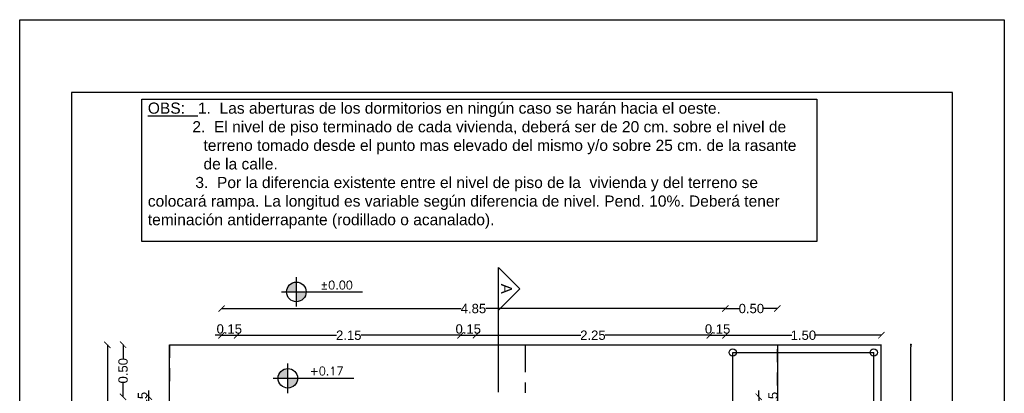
# Model space of a CAD drawing. Header units: millimetres. Extents: x 201 to 840, y 135 to 685.
# Tile 83 of 219: x 335.58 to 345.06, y 196 to 199.59. Entities that reach past the tile are written whole.
import ezdxf

# ---------------------------------------------------------------- set-up
doc = ezdxf.new("R2010")
doc.units = ezdxf.units.MM
for name, pattern in [('ACAD_ISO10W100', [18, 12, -3, 0, -3]), ('HIDDEN', [0.375, 0.25, -0.125]), ('HIDDEN2', [0.1875, 0.125, -0.0625])]:
    doc.linetypes.add(name, pattern=pattern)
for name, color, linetype in [('01', 1, 'Continuous'), ('02', 2, 'Continuous'), ('03', 3, 'Continuous'), ('cota', 2, 'Continuous'), ('LAMINA', 6, 'Continuous'), ('LC1', 1, 'Continuous'), ('LINEA DE CORTE', 4, 'Continuous'), ('NIVELES', 1, 'Continuous'), ('piso', 1, 'Continuous'), ('pluvial', 30, 'Continuous'), ('PROYECCIONES', 2, 'Continuous'), ('TEXT', 4, 'Continuous')]:
    doc.layers.add(name, color=color, linetype=linetype)
doc.layers.add('COTA NIVELES', color=2, linetype='Continuous', lineweight=20)
doc.styles.add('ARIAL', font='arial.ttf', dxfattribs={"height": 0.06})
doc.styles.add('RETIRO', font='swissel.ttf', dxfattribs={"height": 2.5})
doc.styles.add('ROMANS', font='romans.shx')
doc.styles.add('STYLE1', font='ARIALUNI.TTF', dxfattribs={"height": 0.09})
doc.dimstyles.new('D3', dxfattribs={"dimscale": 0, "dimtxt": 0.09, "dimasz": 0.06, "dimexe": 0, "dimexo": 0.15, "dimgap": 0, "dimtad": 0, "dimzin": 0, "dimdsep": 46, "dimtxsty": 'STYLE1', "dimblk": 'ARCHTICK', "dimcen": 1, "dimse1": 1, "dimse2": 1, "dimclrd": 1, "dimclre": 1, "dimclrt": 3, "dimadec": 0, "dimazin": 0, "dimtfac": 1, "dimtmove": 2, "dimatfit": 1, "dimldrblk": 'OPEN90', "dimfxl": 1, "dimtolj": 1, "dimtzin": 0, "dimarcsym": 0})
doc.dimstyles.new('Esc-20', dxfattribs={"dimtxt": 0.06, "dimasz": 0.02, "dimexe": 0.1, "dimexo": 0.15, "dimgap": 0.03, "dimtad": 1, "dimzin": 1, "dimdsep": 46, "dimtxsty": 'ARIAL', "dimblk": 'DOT', "dimcen": 0.03, "dimse1": 1, "dimse2": 1, "dimclrd": 1, "dimclrt": 2, "dimaunit": 1, "dimadec": 4, "dimazin": 0, "dimtfac": 1, "dimtix": 1, "dimtmove": 2, "dimatfit": 1, "dimldrblk": 'DOT', "dimfxl": 1, "dimarcsym": 0})

# ---------------------------------------------------------------- blocks, each defined once
blk = doc.blocks.new('_ARCHTICK')
at = {"color": 0, "linetype": 'ByBlock', "const_width": 0.15}
blk.add_lwpolyline([(-0.5, -0.5), (0.5, 0.5)], dxfattribs=at)
blk = doc.blocks.new('*D382')
at = {"layer": 'cota', "color": 1, "lineweight": -2}
for p, q in [((337.5214, 196.8107), (339.8276, 196.8107)), ((342.3714, 196.8107), (340.0653, 196.8107))]:
    blk.add_line(p, q, dxfattribs=at)
at = {"layer": 'DEFPOINTS', "color": 0}
for p in [(342.3714, 196.8107), (337.5214, 195.9974), (342.3714, 196.0057)]:
    blk.add_point(p, dxfattribs=at)
at = {"layer": 'cota', "color": 1, "lineweight": -2, "xscale": 0.06, "yscale": 0.06, "zscale": 0.06, "rotation": 180}
blk.add_blockref('_ARCHTICK', (337.5214, 196.8107), dxfattribs=at)
at = {"layer": 'cota', "color": 1, "lineweight": -2, "xscale": 0.06, "yscale": 0.06, "zscale": 0.06}
blk.add_blockref('_ARCHTICK', (342.3714, 196.8107), dxfattribs=at)
at = {"layer": 'cota', "color": 3, "insert": (339.9464, 196.8107), "char_height": 0.09, "attachment_point": 5, "style": 'STYLE1'}
blk.add_mtext('\\A1;4.85', dxfattribs=at)
blk = doc.blocks.new('_OPEN90')
at = {"color": 0, "linetype": 'ByBlock'}
for p, q in [((0, 0), (-1, 0)), ((-0.5, 0.5), (0, 0)), ((0, 0), (-0.5, -0.5))]:
    blk.add_line(p, q, dxfattribs=at)
blk = doc.blocks.new('*D384')
at = {"layer": 'cota', "color": 1, "lineweight": -2}
for p, q in [((342.3714, 196.8107), (342.5047, 196.8107)), ((342.8714, 196.8107), (342.7381, 196.8107))]:
    blk.add_line(p, q, dxfattribs=at)
at = {"layer": 'DEFPOINTS', "color": 0}
for p in [(342.8714, 196.8107), (342.3714, 196.0057), (342.8714, 196.0057)]:
    blk.add_point(p, dxfattribs=at)
at = {"layer": 'cota', "color": 1, "lineweight": -2, "xscale": 0.06, "yscale": 0.06, "zscale": 0.06, "rotation": 180}
blk.add_blockref('_ARCHTICK', (342.3714, 196.8107), dxfattribs=at)
at = {"layer": 'cota', "color": 1, "lineweight": -2, "xscale": 0.06, "yscale": 0.06, "zscale": 0.06}
blk.add_blockref('_ARCHTICK', (342.8714, 196.8107), dxfattribs=at)
at = {"layer": 'cota', "color": 3, "insert": (342.6214, 196.8107), "char_height": 0.09, "attachment_point": 5, "style": 'STYLE1'}
blk.add_mtext('\\A1;0.50', dxfattribs=at)
blk = doc.blocks.new('*D397')
at = {"layer": 'cota', "color": 1, "lineweight": -2}
for p, q in [((336.8217, 195.9631), (336.8217, 196.0231)), ((336.8217, 195.8131), (336.8217, 195.9631)), ((336.8217, 195.8131), (336.8217, 195.7531))]:
    blk.add_line(p, q, dxfattribs=at)
at = {"layer": 'DEFPOINTS', "color": 0}
for p in [(336.8217, 195.9631), (337.5214, 195.9631), (337.5214, 195.8131)]:
    blk.add_point(p, dxfattribs=at)
at = {"layer": 'cota', "color": 1, "lineweight": -2, "xscale": 0.06, "yscale": 0.06, "zscale": 0.06}
for p, rotation in [((336.8217, 195.9631), 270), ((336.8217, 195.8131), 90)]:
    blk.add_blockref('_ARCHTICK', p, dxfattribs=dict(at, rotation=rotation))
at = {"layer": 'cota', "color": 3, "insert": (336.7617, 195.8881), "char_height": 0.09, "attachment_point": 5, "rotation": 90, "style": 'STYLE1'}
blk.add_mtext('\\A1;0.15', dxfattribs=at)
blk = doc.blocks.new('*D419')
at = {"color": 1, "lineweight": -2}
for p, q in [((337.5214, 196.5542), (337.4614, 196.5542)), ((337.5214, 196.5542), (337.6714, 196.5542)), ((337.6714, 196.5542), (337.7314, 196.5542))]:
    blk.add_line(p, q, dxfattribs=at)
at = {"layer": 'DEFPOINTS', "color": 0}
for p in [(337.6714, 196.5542), (337.5214, 195.9631), (337.6714, 195.9631)]:
    blk.add_point(p, dxfattribs=at)
at = {"color": 1, "lineweight": -2, "xscale": 0.06, "yscale": 0.06, "zscale": 0.06}
blk.add_blockref('_ARCHTICK', (337.5214, 196.5542), dxfattribs=at)
at = {"color": 1, "lineweight": -2, "xscale": 0.06, "yscale": 0.06, "zscale": 0.06, "rotation": 180}
blk.add_blockref('_ARCHTICK', (337.6714, 196.5542), dxfattribs=at)
at = {"color": 3, "insert": (337.5964, 196.6142), "char_height": 0.09, "attachment_point": 5, "style": 'STYLE1'}
blk.add_mtext('\\A1;0.15', dxfattribs=at)
blk = doc.blocks.new('*D420')
at = {"color": 1, "lineweight": -2}
for p, q in [((337.6714, 196.5542), (338.6285, 196.5542)), ((339.8214, 196.5542), (338.8643, 196.5542))]:
    blk.add_line(p, q, dxfattribs=at)
at = {"layer": 'DEFPOINTS', "color": 0}
for p in [(339.8214, 196.5542), (337.6714, 195.9631), (339.8214, 195.8131)]:
    blk.add_point(p, dxfattribs=at)
at = {"color": 1, "lineweight": -2, "xscale": 0.06, "yscale": 0.06, "zscale": 0.06, "rotation": 180}
blk.add_blockref('_ARCHTICK', (337.6714, 196.5542), dxfattribs=at)
at = {"color": 1, "lineweight": -2, "xscale": 0.06, "yscale": 0.06, "zscale": 0.06}
blk.add_blockref('_ARCHTICK', (339.8214, 196.5542), dxfattribs=at)
at = {"color": 3, "insert": (338.7464, 196.5542), "char_height": 0.09, "attachment_point": 5, "style": 'STYLE1'}
blk.add_mtext('\\A1;2.15', dxfattribs=at)
blk = doc.blocks.new('*D421')
at = {"color": 1, "lineweight": -2}
for p, q in [((339.8214, 196.5542), (339.7614, 196.5542)), ((339.8214, 196.5542), (339.9714, 196.5542)), ((339.9714, 196.5542), (340.0314, 196.5542))]:
    blk.add_line(p, q, dxfattribs=at)
at = {"layer": 'DEFPOINTS', "color": 0}
for p in [(339.9714, 196.5542), (339.8214, 195.8131), (339.9714, 195.8131)]:
    blk.add_point(p, dxfattribs=at)
at = {"color": 1, "lineweight": -2, "xscale": 0.06, "yscale": 0.06, "zscale": 0.06}
blk.add_blockref('_ARCHTICK', (339.8214, 196.5542), dxfattribs=at)
at = {"color": 1, "lineweight": -2, "xscale": 0.06, "yscale": 0.06, "zscale": 0.06, "rotation": 180}
blk.add_blockref('_ARCHTICK', (339.9714, 196.5542), dxfattribs=at)
at = {"color": 3, "insert": (339.8964, 196.6142), "char_height": 0.09, "attachment_point": 5, "style": 'STYLE1'}
blk.add_mtext('\\A1;0.15', dxfattribs=at)
blk = doc.blocks.new('*D422')
at = {"color": 1, "lineweight": -2}
for p, q in [((339.9714, 196.5542), (340.9785, 196.5542)), ((342.2214, 196.5542), (341.2143, 196.5542))]:
    blk.add_line(p, q, dxfattribs=at)
at = {"layer": 'DEFPOINTS', "color": 0}
for p in [(342.2214, 196.5542), (339.9714, 195.8131), (342.2214, 195.8131)]:
    blk.add_point(p, dxfattribs=at)
at = {"color": 1, "lineweight": -2, "xscale": 0.06, "yscale": 0.06, "zscale": 0.06, "rotation": 180}
blk.add_blockref('_ARCHTICK', (339.9714, 196.5542), dxfattribs=at)
at = {"color": 1, "lineweight": -2, "xscale": 0.06, "yscale": 0.06, "zscale": 0.06}
blk.add_blockref('_ARCHTICK', (342.2214, 196.5542), dxfattribs=at)
at = {"color": 3, "insert": (341.0964, 196.5542), "char_height": 0.09, "attachment_point": 5, "style": 'STYLE1'}
blk.add_mtext('\\A1;2.25', dxfattribs=at)
blk = doc.blocks.new('*D423')
at = {"color": 1, "lineweight": -2}
for p, q in [((342.2214, 196.5542), (342.1614, 196.5542)), ((342.2214, 196.5542), (342.3714, 196.5542)), ((342.3714, 196.5542), (342.4314, 196.5542))]:
    blk.add_line(p, q, dxfattribs=at)
at = {"layer": 'DEFPOINTS', "color": 0}
for p in [(342.3714, 196.5542), (342.3714, 195.9631), (342.2214, 195.8131)]:
    blk.add_point(p, dxfattribs=at)
at = {"color": 1, "lineweight": -2, "xscale": 0.06, "yscale": 0.06, "zscale": 0.06}
blk.add_blockref('_ARCHTICK', (342.2214, 196.5542), dxfattribs=at)
at = {"color": 1, "lineweight": -2, "xscale": 0.06, "yscale": 0.06, "zscale": 0.06, "rotation": 180}
blk.add_blockref('_ARCHTICK', (342.3714, 196.5542), dxfattribs=at)
at = {"color": 3, "insert": (342.2964, 196.6142), "char_height": 0.09, "attachment_point": 5, "style": 'STYLE1'}
blk.add_mtext('\\A1;0.15', dxfattribs=at)
blk = doc.blocks.new('*D432')
at = {"layer": '02', "color": 1, "lineweight": -2}
for p, q in [((342.3714, 196.5542), (343.0095, 196.5542)), ((343.8727, 196.5542), (343.2346, 196.5542))]:
    blk.add_line(p, q, dxfattribs=at)
at = {"layer": 'DEFPOINTS', "color": 0}
for p in [(343.8727, 196.5542), (343.8727, 196.4631), (342.3714, 196.0714)]:
    blk.add_point(p, dxfattribs=at)
at = {"layer": '02', "color": 1, "lineweight": -2, "xscale": 0.06, "yscale": 0.06, "zscale": 0.06, "rotation": 180}
blk.add_blockref('_ARCHTICK', (342.3714, 196.5542), dxfattribs=at)
at = {"layer": '02', "color": 1, "lineweight": -2, "xscale": 0.06, "yscale": 0.06, "zscale": 0.06}
blk.add_blockref('_ARCHTICK', (343.8727, 196.5542), dxfattribs=at)
at = {"layer": '02', "color": 3, "insert": (343.1221, 196.5542), "char_height": 0.09, "attachment_point": 5, "style": 'STYLE1'}
blk.add_mtext('\\A1;1.50', dxfattribs=at)
blk = doc.blocks.new('_Dot')
at = {"layer": 'LC1', "color": 0, "lineweight": -2}
blk.add_line((-0.5, 0), (-1, 0), dxfattribs=at)
at = {"layer": 'LC1', "color": 0, "const_width": 0.5}
blk.add_lwpolyline([(-0.25, 0, 1), (0.25, 0, 1)], format="xyb", close=True, dxfattribs=at)
blk = doc.blocks.new('*D433')
at = {"layer": 'cota', "color": 1, "lineweight": -2}
blk.add_line((344.1565, 190.6803), (344.1565, 196.4431), dxfattribs=at)
at = {"layer": 'DEFPOINTS', "color": 0}
for p in [(343.8714, 196.4631), (344.1565, 196.4631), (344.1565, 190.6603)]:
    blk.add_point(p, dxfattribs=at)
at = {"layer": 'cota', "color": 1, "lineweight": -2, "xscale": 0.02, "yscale": 0.02, "zscale": 0.02}
for p, rotation in [((344.1565, 196.4631), 90), ((344.1565, 190.6603), 270)]:
    blk.add_blockref('_Dot', p, dxfattribs=dict(at, rotation=rotation))
at = {"layer": 'cota', "color": 2, "insert": (344.0958, 193.5617), "char_height": 0.06, "attachment_point": 5, "rotation": 90, "style": 'ARIAL'}
blk.add_mtext('5.80', dxfattribs=at)
blk = doc.blocks.new('*D403')
at = {"layer": 'DEFPOINTS', "color": 0}
for p in [(336.5743, 196.4631), (336.933, 196.4631), (337.433, 195.9631)]:
    blk.add_point(p, dxfattribs=at)
at = {"layer": 'piso', "color": 1, "lineweight": -2}
for p, q in [((336.5743, 196.4631), (336.5743, 196.3298)), ((336.5743, 195.9631), (336.5743, 196.0964))]:
    blk.add_line(p, q, dxfattribs=at)
at = {"layer": 'piso', "color": 1, "lineweight": -2, "xscale": 0.06, "yscale": 0.06, "zscale": 0.06}
for p, rotation in [((336.5743, 196.4631), 90), ((336.5743, 195.9631), 270)]:
    blk.add_blockref('_ARCHTICK', p, dxfattribs=dict(at, rotation=rotation))
at = {"layer": 'piso', "color": 3, "insert": (336.5743, 196.2131), "char_height": 0.09, "attachment_point": 5, "rotation": 90, "style": 'STYLE1'}
blk.add_mtext('\\A1;0.50', dxfattribs=at)
blk = doc.blocks.new('*D437')
at = {"layer": 'DEFPOINTS', "color": 0}
for p in [(336.423, 196.4631), (337.0214, 196.4631), (337.0214, 186.9603)]:
    blk.add_point(p, dxfattribs=at)
at = {"layer": 'piso', "color": 1, "lineweight": -2}
for p, q in [((336.423, 196.4631), (336.423, 191.8285)), ((336.423, 186.9603), (336.423, 191.5949))]:
    blk.add_line(p, q, dxfattribs=at)
at = {"layer": 'piso', "color": 1, "lineweight": -2, "xscale": 0.06, "yscale": 0.06, "zscale": 0.06}
for p, rotation in [((336.423, 196.4631), 90), ((336.423, 186.9603), 270)]:
    blk.add_blockref('_ARCHTICK', p, dxfattribs=dict(at, rotation=rotation))
at = {"layer": 'piso', "color": 3, "insert": (336.423, 191.7117), "char_height": 0.09, "attachment_point": 5, "rotation": 90, "style": 'STYLE1'}
blk.add_mtext('\\A1;9.50', dxfattribs=at)
blk = doc.blocks.new('*D440')
at = {"layer": '01', "color": 1, "lineweight": -2}
for p, q in [((342.6926, 195.9631), (342.6926, 196.0231)), ((342.6926, 195.9631), (342.6926, 195.8131)), ((342.6926, 195.8131), (342.6926, 195.7531))]:
    blk.add_line(p, q, dxfattribs=at)
at = {"layer": 'DEFPOINTS', "color": 0}
for p in [(342.3714, 195.9631), (342.2214, 195.8131), (342.6926, 195.8131)]:
    blk.add_point(p, dxfattribs=at)
at = {"layer": '01', "color": 1, "lineweight": -2, "xscale": 0.06, "yscale": 0.06, "zscale": 0.06}
for p, rotation in [((342.6926, 195.9631), 270), ((342.6926, 195.8131), 90)]:
    blk.add_blockref('_ARCHTICK', p, dxfattribs=dict(at, rotation=rotation))
at = {"layer": '01', "color": 3, "insert": (342.8306, 195.8881), "char_height": 0.09, "attachment_point": 5, "rotation": 90, "style": 'STYLE1'}
blk.add_mtext('\\A1;0.15', dxfattribs=at)

msp = doc.modelspace()

# ---------------------------------------------------------------- hatches: boundary and pattern name
at = {"layer": 'NIVELES', "ltscale": 0.01}
h = msp.add_hatch(color=256, dxfattribs=at)
h.paths.add_polyline_path([(338.2416, 197.0649, 0.414214), (338.1475, 196.9708), (338.2416, 196.9708)])
h.paths.add_polyline_path([(338.3357, 196.9708), (338.2416, 196.9708), (338.2416, 196.8767, 0.414214)])
h = msp.add_hatch(color=256, dxfattribs=at)
h.paths.add_polyline_path([(338.1597, 196.2348, 0.414214), (338.0656, 196.1407), (338.1597, 196.1407)])
h.paths.add_polyline_path([(338.2538, 196.1407), (338.1597, 196.1407), (338.1597, 196.0466, 0.414214)])

# ---------------------------------------------------------------- linework, layer by layer
at = {"elevation": 0.0629}
msp.add_lwpolyline([(335.5791, 184.3388), (335.5791, 199.5864), (345.0558, 199.5864), (345.0558, 184.3388)], close=True, dxfattribs=at)
at = {"layer": '02', "color": 1, "ltscale": 0.01}
for centre in [(342.4419, 196.3884, 0.0629), (343.7988, 196.3884, 0.0629)]:
    msp.add_circle(centre, 0.035, dxfattribs=at)
at = {"layer": '03', "elevation": 0.0629}
msp.add_lwpolyline([(336.7554, 198.8239), (343.2524, 198.8239), (343.2524, 197.4563), (336.7554, 197.4563)], close=True, dxfattribs=at)
at = {"layer": 'LAMINA', "elevation": 0.0629}
msp.add_lwpolyline([(344.5558, 184.8388), (344.5558, 198.8864), (336.0791, 198.8864), (336.0791, 184.8388)], close=True, dxfattribs=at)
at = {"layer": 'LINEA DE CORTE', "elevation": 0.0629}
msp.add_lwpolyline([(340.1879, 196.0061), (340.1879, 197.2061), (340.3939, 197.0002), (340.1879, 196.7942)], dxfattribs=at)
at = {"layer": 'NIVELES', "color": 1}
for p, q in [((338.2418, 196.8291, 0.0629), (338.2418, 197.1126, 0.0629)), ((338.1599, 195.999, 0.0629), (338.1599, 196.2825, 0.0629))]:
    msp.add_line(p, q, dxfattribs=at)
at = {"layer": 'NIVELES', "color": 3}
for p, q in [((338.1001, 196.9708, 0.0629), (338.8781, 196.9708, 0.0629)), ((338.0181, 196.1407, 0.0629), (338.7962, 196.1407, 0.0629))]:
    msp.add_line(p, q, dxfattribs=at)
for centre in [(338.2418, 196.9708, 0.0629), (338.1599, 196.1407, 0.0629)]:
    msp.add_circle(centre, 0.0941, dxfattribs=at)
at = {"layer": 'piso', "color": 1}
for p, q in [((342.8714, 196.4631, 0.0629), (343.8727, 196.4631, 0.0629)), ((343.8714, 190.6603, 0.0629), (343.8714, 196.4631, 0.0629))]:
    msp.add_line(p, q, dxfattribs=at)
at = {"layer": 'piso', "elevation": 0.0629}
msp.add_lwpolyline([(342.8714, 190.6603), (343.8714, 190.6603), (343.8714, 186.9603), (337.0214, 186.9603), (337.0214, 196.4631), (342.8714, 196.4631), (342.8714, 190.6603)], dxfattribs=at)
at = {"layer": 'pluvial', "linetype": 'HIDDEN2'}
for p, q in [((337.0214, 196.4631, 0.0629), (337.0214, 196.0714, 0.0629)), ((342.8714, 196.0714, 0.0629), (342.8714, 196.4631, 0.0629)), ((342.8714, 196.4631, 0.0629), (342.9714, 196.4631, 0.0629))]:
    msp.add_line(p, q, dxfattribs=at)
at = {"layer": 'PROYECCIONES', "color": 1}
for p, q in [((342.4419, 196.3884, 0.0629), (343.7988, 196.3884, 0.0629)), ((342.4419, 190.6992, 0.0629), (342.4419, 196.3884, 0.0629)), ((343.7988, 190.6992, 0.0629), (343.7988, 196.3884, 0.0629))]:
    msp.add_line(p, q, dxfattribs=at)
at = {"layer": 'PROYECCIONES', "linetype": 'HIDDEN', "elevation": 0.0629}
msp.add_lwpolyline([(337.0214, 186.9603), (337.0214, 196.4631), (342.8714, 196.4631), (342.8714, 190.6603), (343.8714, 190.6603), (343.8714, 186.9603)], close=True, dxfattribs=at)
at = {"layer": 'PROYECCIONES', "linetype": 'ACAD_ISO10W100', "ltscale": 0.03, "elevation": 0.0629}
msp.add_lwpolyline([(340.4464, 186.9603), (340.4464, 196.4631)], dxfattribs=at)

# ---------------------------------------------------------------- texts
at = {"layer": 'COTA NIVELES', "insert": (338.4735, 197.0761, 0.0629), "char_height": 0.07938, "width": 2.932787, "attachment_point": 1, "style": 'ROMANS'}
msp.add_mtext('±0.00', dxfattribs=at)
at = {"layer": 'COTA NIVELES', "style": 'ROMANS'}
msp.add_attdef('+0.17', (338.3694, 196.1716, 0.0629), '_0.00', height=0.07938, dxfattribs=at)
at = {"layer": 'LINEA DE CORTE', "style": 'ARIAL'}
msp.add_attdef('A', (340.2118, 197.0502, 0.0629), 'LETRA...', height=0.105, rotation=270, dxfattribs=at)
at = {"layer": 'TEXT', "color": 3, "insert": (336.8124, 198.7905, 0.0629), "char_height": 0.1071429, "attachment_point": 1, "style": 'RETIRO'}
msp.add_mtext_dynamic_manual_height_columns('{\\LOBS:}   1.  Las aberturas de los dormitorios en ningún caso se harán hacia el oeste.\\P\\pi-0.53571,l0.53571;^I2.  El nivel de piso terminado de cada vivienda, deberá ser de 20 cm. sobre el nivel de terreno tomado desde el punto mas elevado del mismo y/o sobre 25 cm. de la rasante de la calle.\\P\\pi0,l0;           3.  Por la diferencia existente entre el nivel de piso de la  vivienda y del terreno se colocará rampa. La longitud es variable según diferencia de nivel. Pend. 10%. Deberá tener teminación antiderrapante (rodillado o acanalado).', width=6.396659, gutter_width=12.5, heights=[0], dxfattribs=at)

# ---------------------------------------------------------------- dimensions: what is measured, and where the dimension line sits
for base, p1, p2, picture, middle in [((337.6714, 196.5542, 0.0629), (337.5214, 195.9631, 0.0629), (337.6714, 195.9631, 0.0629), '*D419', (337.5964, 196.6142, 0.0629)), ((339.9714, 196.5542, 0.0629), (339.8214, 195.8131, 0.0629), (339.9714, 195.8131, 0.0629), '*D421', (339.8964, 196.6142, 0.0629)), ((342.3714, 196.5542, 0.0629), (342.2214, 195.8131, 0.0629), (342.3714, 195.9631, 0.0629), '*D423', (342.2964, 196.6142, 0.0629)), ((339.8214, 196.5542, 0.0629), (337.6714, 195.9631, 0.0629), (339.8214, 195.8131, 0.0629), '*D420', (338.7464, 196.5542, 0.0629)), ((342.2214, 196.5542, 0.0629), (339.9714, 195.8131, 0.0629), (342.2214, 195.8131, 0.0629), '*D422', (341.0964, 196.5542, 0.0629))]:
    dim = msp.add_linear_dim(base=base, p1=p1, p2=p2, dimstyle='D3', override={"dimscale": 1})
    dim.commit()
    dim.dimension.update_dxf_attribs({"geometry": picture, "text_midpoint": middle})
at = {"layer": '01'}
dim = msp.add_linear_dim(base=(342.6926, 195.8131, 0.0629), p1=(342.3714, 195.9631, 0.0629), p2=(342.2214, 195.8131, 0.0629), angle=90, dimstyle='D3', override={"dimscale": 1}, dxfattribs=at)
dim.commit()
dim.dimension.update_dxf_attribs({"geometry": '*D440', "text_midpoint": (342.8306, 195.8881, 0.0629)})
at = {"layer": '02'}
dim = msp.add_linear_dim(base=(343.8727, 196.5542, 0.0629), p1=(342.3714, 196.0714, 0.0629), p2=(343.8727, 196.4631, 0.0629), dimstyle='D3', override={"dimscale": 1}, dxfattribs=at)
dim.commit()
dim.dimension.update_dxf_attribs({"geometry": '*D432', "text_midpoint": (343.1221, 196.5542, 0.0629)})
at = {"layer": 'cota'}
for base, p1, p2, angle, picture, middle in [((342.3714, 196.8107, 0.0629), (337.5214, 195.9974, 0.0629), (342.3714, 196.0057, 0.0629), 180, '*D382', (339.9464, 196.8107, 0.0629)), ((342.8714, 196.8107, 0.0629), (342.3714, 196.0057, 0.0629), (342.8714, 196.0057, 0.0629), 180, '*D384', (342.6214, 196.8107, 0.0629)), ((336.8217, 195.9631, 0.0629), (337.5214, 195.8131, 0.0629), (337.5214, 195.9631, 0.0629), 90, '*D397', (336.7617, 195.8881, 0.0629))]:
    dim = msp.add_linear_dim(base=base, p1=p1, p2=p2, angle=angle, dimstyle='D3', override={"dimscale": 1}, dxfattribs=at)
    dim.commit()
    dim.dimension.update_dxf_attribs({"geometry": picture, "text_midpoint": middle})
dim = msp.add_linear_dim(base=(344.1565, 196.4631, 0.0629), p1=(344.1565, 190.6603, 0.0629), p2=(343.8714, 196.4631, 0.0629), angle=90, dimstyle='Esc-20', dxfattribs=at)
dim.commit()
dim.dimension.update_dxf_attribs({"geometry": '*D433', "text_midpoint": (344.0958, 193.5617, 0.0629)})
at = {"layer": 'piso'}
for base, p1, p2, picture, middle in [((336.423, 196.4631, 0.0629), (337.0214, 186.9603, 0.0629), (337.0214, 196.4631, 0.0629), '*D437', (336.423, 191.7117, 0.0629)), ((336.5743, 196.4631, 0.0629), (337.433, 195.9631, 0.0629), (336.933, 196.4631, 0.0629), '*D403', (336.5743, 196.2131, 0.0629))]:
    dim = msp.add_linear_dim(base=base, p1=p1, p2=p2, angle=90, dimstyle='D3', override={"dimscale": 1}, dxfattribs=at)
    dim.commit()
    dim.dimension.update_dxf_attribs({"geometry": picture, "text_midpoint": middle})

doc.saveas('drawing.dxf')
